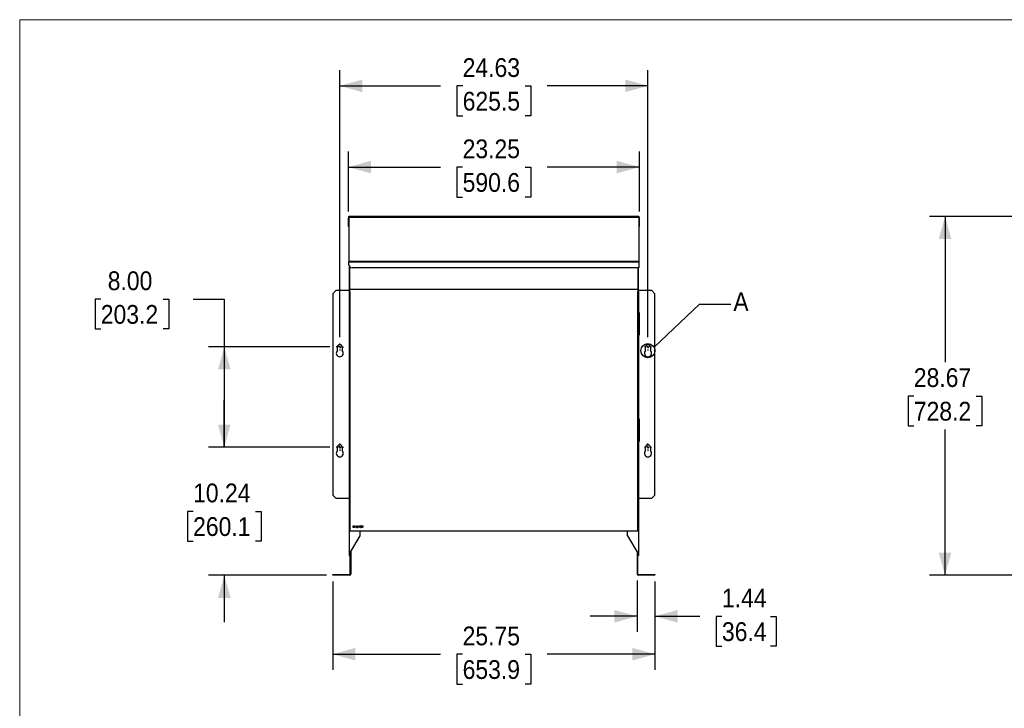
# Model space of a CAD drawing. Header units: inches. Extents: x 0 to 170, y 0 to 110.
# Tile 2 of 4: x 0 to 79, y 55 to 110. Entities that reach past the tile are written whole.
import ezdxf

# ---------------------------------------------------------------- set-up
doc = ezdxf.new("R2010")
doc.units = ezdxf.units.IN
doc.header["$LTSCALE"] = 10
doc.header["$MEASUREMENT"] = 0
doc.linetypes.add('SLD-Center', pattern=[0.75, 0.6, -0.05, 0.05, -0.05])
doc.linetypes.add('SLD-Solid', pattern=[0])
doc.layers.add('CENTER', color=40, linetype='SLD-Center')
doc.layers.add('SLD-DEFPOINTS', color=7, linetype='Continuous')
doc.layers.add('DIMENSIONS', color=140, linetype='SLD-Solid', lineweight=25)
doc.layers.add('TEXT', color=140, linetype='SLD-Solid', lineweight=25)
doc.styles.add('SLDTEXTSTYLE0', font='GOTHIC.TTF', dxfattribs={"width": 0.913})
doc.styles.get("Standard").update_dxf_attribs({"font": 'GOTHIC.TTF'})
doc.dimstyles.new('SLDDIMSTYLE0', dxfattribs={"dimtxt": 1.5, "dimasz": 1.8, "dimexe": 0, "dimexo": 0.0625, "dimgap": 0.375, "dimtad": 0, "dimtih": 1, "dimtoh": 1, "dimrnd": 1e-09, "dimzin": 12, "dimdsep": 46, "dimtxsty": 'SLDTEXTSTYLE0', "dimsah": 1, "dimcen": 0.09, "dimadec": 0, "dimazin": 3, "dimtfac": 1, "dimtofl": 0, "dimtmove": 0, "dimatfit": 3, "dimfxl": 0, "dimfrac": 2, "dimtolj": 1, "dimtzin": 12, "dimarcsym": 0})
doc.dimstyles.new('SLDDIMSTYLE1', dxfattribs={"dimtxt": 1.5, "dimasz": 1.8, "dimexe": 0, "dimexo": 0.0625, "dimgap": 0.375, "dimtad": 0, "dimtih": 1, "dimtoh": 1, "dimrnd": 1e-09, "dimzin": 12, "dimdsep": 46, "dimtxsty": 'SLDTEXTSTYLE0', "dimsah": 1, "dimcen": 0.09, "dimadec": 0, "dimazin": 3, "dimtfac": 1, "dimtmove": 0, "dimatfit": 0, "dimfxl": 0, "dimfrac": 2, "dimtolj": 1, "dimtzin": 12, "dimarcsym": 0})
doc.dimstyles.new('SLDDIMSTYLE2', dxfattribs={"dimtxt": 1.5, "dimasz": 1.8, "dimexe": 0, "dimexo": 0.0625, "dimgap": 0.375, "dimtad": 0, "dimtih": 1, "dimtoh": 1, "dimrnd": 1e-09, "dimzin": 4, "dimdsep": 46, "dimtxsty": 'SLDTEXTSTYLE0', "dimsah": 1, "dimcen": 0.09, "dimadec": 0, "dimazin": 1, "dimtfac": 1, "dimtofl": 0, "dimtmove": 0, "dimatfit": 3, "dimfxl": 0, "dimfrac": 2, "dimtolj": 1, "dimtzin": 12, "dimarcsym": 0})
doc.dimstyles.new('SLDDIMSTYLE3', dxfattribs={"dimtxt": 1.5, "dimasz": 1.8, "dimexe": 0, "dimexo": 0.0625, "dimgap": 0.375, "dimtad": 0, "dimtih": 1, "dimtoh": 1, "dimrnd": 1e-09, "dimzin": 12, "dimdsep": 46, "dimtxsty": 'SLDTEXTSTYLE0', "dimsah": 1, "dimcen": 0.09, "dimadec": 0, "dimazin": 3, "dimtfac": 1, "dimtdec": 3, "dimtofl": 0, "dimtmove": 0, "dimatfit": 3, "dimfxl": 0, "dimfrac": 2, "dimtolj": 1, "dimtzin": 12, "dimarcsym": 0})
doc.dimstyles.new('SLDDIMSTYLE4', dxfattribs={"dimtxt": 0.18, "dimasz": 1.8, "dimexe": 0, "dimexo": 0.0625, "dimgap": 0, "dimtad": 0, "dimtih": 1, "dimtoh": 1, "dimdec": 0, "dimrnd": 1e-09, "dimzin": 0, "dimdsep": 46, "dimtxsty": 'Standard', "dimblk1": 'NONE', "dimblk2": 'NONE', "dimsah": 1, "dimcen": 0.09, "dimadec": 0, "dimazin": 0, "dimtfac": 1.8, "dimtdec": 0, "dimtofl": 0, "dimtmove": 0, "dimatfit": 3, "dimldrblk": 'NONE', "dimfxl": 0, "dimfrac": 2, "dimtolj": 1, "dimtzin": 0, "dimarcsym": 0})

# ---------------------------------------------------------------- blocks, each defined once
blk = doc.blocks.new('Block2')
at = {"color": 7, "linetype": 'SLD-Solid', "lineweight": 18}
for p in [(170, 110), (0, 0)]:
    blk.add_line(p, (0, 110), dxfattribs=at)
blk = doc.blocks.new('_D')
at = {"layer": 'DIMENSIONS'}
for p, q in [((26.256, 94.68), (26.256, 99.477)), ((49.506, 94.68), (49.506, 99.477)), ((26.256, 98.227), (33.615, 98.227)), ((35.387, 98.215), (34.93, 98.215)), ((34.93, 98.215), (34.93, 95.834)), ((40.375, 98.215), (40.832, 98.215)), ((40.832, 98.215), (40.832, 95.834)), ((49.506, 98.227), (42.147, 98.227)), ((34.93, 95.834), (35.387, 95.834)), ((40.832, 95.834), (40.375, 95.834))]:
    blk.add_line(p, q, dxfattribs=at)
for points in [[(26.256, 98.227), (28.056, 97.727), (28.056, 98.727)], [(49.506, 98.227), (47.706, 98.727), (47.706, 97.727)]]:
    blk.add_solid(points, dxfattribs=at)
at = {"layer": 'DIMENSIONS', "char_height": 1.5, "attachment_point": 1, "style": 'SLDTEXTSTYLE0'}
for s, insert in [('23.25', (35.387, 100.436)), ('590.6', (35.387, 97.75))]:
    blk.add_mtext(s, dxfattribs=dict(at, insert=insert))
blk = doc.blocks.new('_D_1')
at = {"layer": 'DIMENSIONS'}
for p, q in [((25.571, 84.65), (25.571, 105.967)), ((50.196, 84.65), (50.196, 105.967)), ((25.571, 104.717), (33.618, 104.717)), ((35.39, 104.706), (34.933, 104.706)), ((34.933, 104.706), (34.933, 102.325)), ((40.377, 104.706), (40.834, 104.706)), ((40.834, 104.706), (40.834, 102.325)), ((50.196, 104.717), (42.15, 104.717)), ((34.933, 102.325), (35.39, 102.325)), ((40.834, 102.325), (40.377, 102.325))]:
    blk.add_line(p, q, dxfattribs=at)
for points in [[(25.571, 104.717), (27.371, 104.217), (27.371, 105.217)], [(50.196, 104.717), (48.396, 105.217), (48.396, 104.217)]]:
    blk.add_solid(points, dxfattribs=at)
at = {"layer": 'DIMENSIONS', "char_height": 1.5, "attachment_point": 1, "style": 'SLDTEXTSTYLE0'}
for s, insert in [('24.63', (35.39, 106.927)), ('625.5', (35.39, 104.241))]:
    blk.add_mtext(s, dxfattribs=dict(at, insert=insert))
blk = doc.blocks.new('_D_2')
at = {"layer": 'DIMENSIONS'}
for p, q in [((16.347, 75.862), (16.347, 79.612)), ((24.784, 75.862), (15.097, 75.862)), ((13.854, 70.731), (13.396, 70.731)), ((13.396, 70.731), (13.396, 68.349)), ((18.841, 70.731), (19.298, 70.731)), ((19.298, 70.731), (19.298, 68.349)), ((13.396, 68.349), (13.854, 68.349)), ((19.298, 68.349), (18.841, 68.349)), ((24.509, 65.622), (15.097, 65.622)), ((16.347, 65.622), (16.347, 61.872))]:
    blk.add_line(p, q, dxfattribs=at)
for points in [[(16.347, 75.862), (16.847, 77.662), (15.847, 77.662)], [(16.347, 65.622), (15.847, 63.822), (16.847, 63.822)]]:
    blk.add_solid(points, dxfattribs=at)
at = {"layer": 'DIMENSIONS', "char_height": 1.5, "attachment_point": 1, "style": 'SLDTEXTSTYLE0'}
for s, insert in [('10.24', (13.854, 72.951)), ('260.1', (13.854, 70.265))]:
    blk.add_mtext(s, dxfattribs=dict(at, insert=insert))
blk = doc.blocks.new('_D_3')
at = {"layer": 'DIMENSIONS'}
for p, q in [((6.479, 87.677), (6.022, 87.677)), ((6.022, 87.677), (6.022, 85.296)), ((11.466, 87.677), (11.924, 87.677)), ((11.924, 87.677), (11.924, 85.296)), ((13.847, 87.689), (16.347, 87.689)), ((16.347, 87.689), (16.347, 83.862)), ((6.022, 85.296), (6.479, 85.296)), ((11.924, 85.296), (11.466, 85.296)), ((24.784, 83.862), (15.097, 83.862)), ((16.347, 83.862), (16.347, 75.862)), ((24.784, 75.862), (15.097, 75.862))]:
    blk.add_line(p, q, dxfattribs=at)
for points in [[(16.347, 83.862), (15.847, 82.062), (16.847, 82.062)], [(16.347, 75.862), (16.847, 77.662), (15.847, 77.662)]]:
    blk.add_solid(points, dxfattribs=at)
at = {"layer": 'DIMENSIONS', "char_height": 1.5, "attachment_point": 1, "style": 'SLDTEXTSTYLE0'}
for s, insert in [('8.00', (7.033, 89.898)), ('203.2', (6.479, 87.212))]:
    blk.add_mtext(s, dxfattribs=dict(at, insert=insert))
blk = doc.blocks.new('_D_4')
at = {"layer": 'DIMENSIONS'}
for p, q in [((25.009, 65.122), (25.009, 58.073)), ((50.754, 65.122), (50.754, 58.073)), ((25.009, 59.323), (33.615, 59.323)), ((35.387, 59.311), (34.93, 59.311)), ((34.93, 59.311), (34.93, 56.93)), ((40.375, 59.311), (40.832, 59.311)), ((40.832, 59.311), (40.832, 56.93)), ((50.754, 59.323), (42.147, 59.323)), ((34.93, 56.93), (35.387, 56.93)), ((40.832, 56.93), (40.375, 56.93))]:
    blk.add_line(p, q, dxfattribs=at)
for points in [[(25.009, 59.323), (26.809, 58.823), (26.809, 59.823)], [(50.754, 59.323), (48.954, 59.823), (48.954, 58.823)]]:
    blk.add_solid(points, dxfattribs=at)
at = {"layer": 'DIMENSIONS', "char_height": 1.5, "attachment_point": 1, "style": 'SLDTEXTSTYLE0'}
for s, insert in [('25.75', (35.387, 61.532)), ('653.9', (35.387, 58.846))]:
    blk.add_mtext(s, dxfattribs=dict(at, insert=insert))
blk = doc.blocks.new('_D_5')
at = {"layer": 'DIMENSIONS'}
for p, q in [((49.319, 65.212), (49.319, 61.101)), ((50.754, 65.122), (50.754, 61.101)), ((49.319, 62.351), (45.569, 62.351)), ((50.754, 62.351), (54.332, 62.351)), ((56.104, 62.339), (55.647, 62.339)), ((55.647, 62.339), (55.647, 59.958)), ((59.984, 62.339), (60.441, 62.339)), ((60.441, 62.339), (60.441, 59.958)), ((55.647, 59.958), (56.104, 59.958)), ((60.441, 59.958), (59.984, 59.958))]:
    blk.add_line(p, q, dxfattribs=at)
for points in [[(49.319, 62.351), (47.519, 62.851), (47.519, 61.851)], [(50.754, 62.351), (52.554, 61.851), (52.554, 62.851)]]:
    blk.add_solid(points, dxfattribs=at)
at = {"layer": 'DIMENSIONS', "char_height": 1.5, "attachment_point": 1, "style": 'SLDTEXTSTYLE0'}
for s, insert in [('1.44', (56.104, 64.56)), ('36.4', (56.104, 61.874))]:
    blk.add_mtext(s, dxfattribs=dict(at, insert=insert))
blk = doc.blocks.new('SW_CENTERMARKSYMBOL_0')
at = {"layer": 'CENTER', "color": 0}
for p, q in [((-0.2, 0), (-0.2875, 0)), ((0, 0), (-0.1, 0)), ((0, 0.2), (0, 0.2875)), ((0, 0), (0, 0.1)), ((0, 0), (0, -0.1)), ((0, 0), (0.1, 0)), ((0.2, 0), (0.2875, 0)), ((0, -0.2), (0, -0.2875))]:
    blk.add_line(p, q, dxfattribs=at)
blk = doc.blocks.new('SW_CENTERMARKSYMBOL_1')
at = {"layer": 'CENTER', "color": 0}
for p, q in [((-0.2, 0), (-0.2875, 0)), ((0, 0), (-0.1, 0)), ((0, 0.2), (0, 0.2875)), ((0, 0), (0, 0.1)), ((0, 0), (0, -0.1)), ((0, 0), (0.1, 0)), ((0.2, 0), (0.2875, 0)), ((0, -0.2), (0, -0.2875))]:
    blk.add_line(p, q, dxfattribs=at)
blk = doc.blocks.new('SW_CENTERMARKSYMBOL_2')
at = {"layer": 'CENTER', "color": 0}
for p, q in [((-0.2, 0), (-0.2875, 0)), ((0, 0), (-0.1, 0)), ((0, 0.2), (0, 0.2875)), ((0, 0), (0, 0.1)), ((0, 0), (0, -0.1)), ((0, 0), (0.1, 0)), ((0.2, 0), (0.2875, 0)), ((0, -0.2), (0, -0.2875))]:
    blk.add_line(p, q, dxfattribs=at)
blk = doc.blocks.new('SW_CENTERMARKSYMBOL_3')
at = {"layer": 'CENTER', "color": 0}
for p, q in [((-0.2, 0), (-0.2875, 0)), ((0, 0), (-0.1, 0)), ((0, 0.2), (0, 0.2875)), ((0, 0), (0, 0.1)), ((0, 0), (0, -0.1)), ((0, 0), (0.1, 0)), ((0.2, 0), (0.2875, 0)), ((0, -0.2), (0, -0.2875))]:
    blk.add_line(p, q, dxfattribs=at)
blk = doc.blocks.new('_NONE')
blk = doc.blocks.new('_D_8')
at = {"layer": 'DIMENSIONS'}
for p, q in [((87.166, 94.29), (72.678, 94.29)), ((73.928, 94.29), (73.928, 82.653)), ((71.434, 79.944), (70.977, 79.944)), ((70.977, 79.944), (70.977, 77.563)), ((76.422, 79.944), (76.879, 79.944)), ((76.879, 79.944), (76.879, 77.563)), ((70.977, 77.563), (71.434, 77.563)), ((73.928, 65.622), (73.928, 77.258)), ((76.879, 77.563), (76.422, 77.563)), ((87.969, 65.622), (72.678, 65.622))]:
    blk.add_line(p, q, dxfattribs=at)
for points in [[(73.928, 94.29), (73.428, 92.49), (74.428, 92.49)], [(73.928, 65.622), (74.428, 67.422), (73.428, 67.422)]]:
    blk.add_solid(points, dxfattribs=at)
at = {"layer": 'DIMENSIONS', "char_height": 1.5, "attachment_point": 1, "style": 'SLDTEXTSTYLE0'}
for s, insert in [('28.67', (71.434, 82.165)), ('728.2', (71.434, 79.479))]:
    blk.add_mtext(s, dxfattribs=dict(at, insert=insert))

msp = doc.modelspace()

# ---------------------------------------------------------------- linework, layer by layer
for p, q in [((26.256, 93.49), (26.256, 94.18)), ((26.366, 94.29), (26.306, 94.29)), ((26.306, 94.221), (26.306, 94.29)), ((26.306, 94.221), (49.456, 94.221)), ((26.306, 94.221), (26.306, 90.709)), ((49.396, 94.29), (26.366, 94.29)), ((49.456, 94.29), (49.396, 94.29)), ((49.456, 94.29), (49.456, 94.221)), ((49.456, 94.221), (49.456, 90.709)), ((49.506, 93.49), (49.506, 94.18)), ((26.256, 93.49), (26.306, 93.49)), ((49.506, 93.49), (49.456, 93.49)), ((26.306, 90.709), (26.306, 90.668)), ((26.306, 90.709), (49.456, 90.709)), ((26.306, 90.429), (26.306, 90.668)), ((26.306, 90.668), (49.456, 90.668)), ((49.456, 90.709), (49.456, 90.668)), ((49.456, 90.668), (49.456, 90.179)), ((26.324, 90.338), (26.324, 88.54)), ((26.384, 88.54), (26.384, 90.248)), ((49.456, 90.179), (26.556, 90.179)), ((49.379, 90.179), (49.379, 88.54)), ((49.439, 88.54), (49.439, 90.179)), ((25.259, 88.362), (25.009, 88.112)), ((25.009, 88.112), (25.009, 72.022)), ((26.324, 88.362), (25.259, 88.362)), ((26.324, 88.54), (26.384, 88.54)), ((26.324, 88.54), (26.324, 88.29)), ((26.324, 88.29), (26.384, 88.29)), ((26.324, 88.29), (26.324, 67.215)), ((26.381, 88.29), (26.381, 69.185)), ((26.384, 88.29), (26.384, 88.54)), ((49.379, 88.445), (26.384, 88.445)), ((49.439, 88.54), (49.379, 88.54)), ((49.379, 88.54), (49.379, 88.29)), ((49.379, 88.29), (49.439, 88.29)), ((49.381, 69.185), (49.381, 88.29)), ((49.439, 88.29), (49.439, 88.54)), ((50.504, 88.362), (49.439, 88.362)), ((49.439, 88.29), (49.439, 67.215)), ((50.754, 88.112), (50.504, 88.362)), ((50.754, 72.022), (50.754, 88.112)), ((49.509, 86.59), (49.439, 86.59)), ((49.509, 84.84), (49.509, 86.59)), ((49.439, 84.84), (49.509, 84.84)), ((25.384, 83.572), (25.384, 83.862)), ((25.759, 83.862), (25.759, 83.572)), ((50.009, 83.572), (50.009, 83.862)), ((50.384, 83.862), (50.384, 83.572)), ((49.509, 78.09), (49.439, 78.09)), ((49.509, 76.34), (49.509, 78.09)), ((49.439, 76.34), (49.509, 76.34)), ((25.384, 75.572), (25.384, 75.862)), ((25.759, 75.862), (25.759, 75.572)), ((50.009, 75.572), (50.009, 75.862)), ((50.384, 75.862), (50.384, 75.572)), ((25.009, 72.022), (25.259, 71.772)), ((25.259, 71.772), (26.324, 71.772)), ((49.439, 71.772), (50.504, 71.772)), ((50.504, 71.772), (50.754, 72.022)), ((26.649, 69.435), (26.649, 69.573)), ((26.649, 69.573), (26.677, 69.573)), ((26.692, 69.435), (26.649, 69.435)), ((26.661, 69.449), (26.661, 69.558)), ((26.661, 69.558), (26.671, 69.558)), ((26.677, 69.449), (26.661, 69.449)), ((26.79, 69.573), (26.803, 69.573)), ((26.79, 69.435), (26.79, 69.573)), ((26.803, 69.435), (26.79, 69.435)), ((26.803, 69.573), (26.803, 69.516)), ((26.803, 69.516), (26.873, 69.516)), ((26.803, 69.502), (26.803, 69.435)), ((26.873, 69.502), (26.803, 69.502)), ((26.873, 69.573), (26.886, 69.573)), ((26.873, 69.516), (26.873, 69.573)), ((26.873, 69.435), (26.873, 69.502)), ((26.886, 69.435), (26.873, 69.435)), ((26.886, 69.573), (26.886, 69.435)), ((26.909, 69.435), (26.962, 69.492)), ((27.002, 69.435), (26.909, 69.435)), ((26.926, 69.53), (26.914, 69.53)), ((26.973, 69.486), (26.938, 69.449)), ((26.938, 69.449), (27.002, 69.449)), ((27.002, 69.449), (27.002, 69.435)), ((27.015, 69.481), (27.015, 69.495)), ((27.015, 69.495), (27.068, 69.495)), ((27.068, 69.481), (27.015, 69.481)), ((27.068, 69.495), (27.068, 69.481)), ((27.09, 69.573), (27.093, 69.573)), ((27.09, 69.435), (27.09, 69.573)), ((27.103, 69.435), (27.09, 69.435)), ((27.093, 69.573), (27.184, 69.464)), ((27.103, 69.543), (27.103, 69.435)), ((27.194, 69.435), (27.103, 69.543)), ((27.184, 69.573), (27.196, 69.573)), ((27.184, 69.464), (27.184, 69.573)), ((27.196, 69.435), (27.194, 69.435)), ((27.196, 69.573), (27.196, 69.435)), ((27.219, 69.472), (27.232, 69.472)), ((27.237, 69.541), (27.225, 69.541)), ((27.258, 69.504), (27.258, 69.518)), ((27.338, 69.435), (27.338, 69.573)), ((27.338, 69.573), (27.365, 69.573)), ((27.35, 69.435), (27.338, 69.435)), ((27.35, 69.513), (27.35, 69.558)), ((27.35, 69.558), (27.376, 69.558)), ((27.375, 69.512), (27.35, 69.513)), ((27.35, 69.498), (27.35, 69.435)), ((27.36, 69.498), (27.35, 69.498)), ((27.411, 69.435), (27.36, 69.498)), ((27.376, 69.498), (27.426, 69.435)), ((27.426, 69.435), (27.411, 69.435)), ((26.381, 69.185), (49.381, 69.185)), ((26.384, 67.402), (27.199, 68.775)), ((27.199, 68.775), (27.199, 69.185)), ((27.199, 69.182), (48.564, 69.182)), ((48.564, 68.777), (48.564, 69.185)), ((48.564, 68.777), (49.377, 67.402)), ((26.324, 67.215), (26.384, 67.215)), ((26.384, 67.215), (26.384, 67.402)), ((26.384, 67.215), (26.384, 65.712)), ((26.444, 67.503), (26.444, 65.712)), ((49.319, 67.501), (49.319, 65.712)), ((49.377, 67.402), (49.377, 67.215)), ((49.377, 67.215), (49.439, 67.215)), ((49.379, 65.712), (49.379, 67.215)), ((25.009, 65.622), (25.009, 65.682)), ((25.009, 65.682), (25.259, 65.682)), ((25.259, 65.622), (25.009, 65.622)), ((25.259, 65.622), (25.259, 65.682)), ((25.259, 65.682), (26.354, 65.682)), ((26.354, 65.622), (25.259, 65.622)), ((49.409, 65.682), (50.504, 65.682)), ((50.504, 65.622), (49.409, 65.622)), ((50.504, 65.622), (50.504, 65.682)), ((50.504, 65.682), (50.754, 65.682)), ((50.754, 65.622), (50.504, 65.622)), ((50.754, 65.682), (50.754, 65.622))]:
    msp.add_line(p, q)
for centre, radius, start, end in [((26.366, 94.18), 0.11, 123.05573, 180), ((49.396, 94.18), 0.11, 0, 56.94427), ((26.556, 90.429), 0.25, 180, 270), ((25.571, 83.362), 0.281, 131.81031, 48.18969), ((25.571, 83.862), 0.188, 0, 180), ((50.196, 83.362), 0.281, 131.81031, 48.18969), ((50.196, 83.862), 0.188, 0, 180), ((25.571, 75.362), 0.281, 131.81031, 48.18969), ((25.571, 75.862), 0.188, 0, 180), ((50.196, 75.362), 0.281, 131.81031, 48.18969), ((50.196, 75.862), 0.188, 0, 180), ((26.354, 65.712), 0.09, 270, 0), ((26.354, 65.712), 0.03, 270, 0), ((49.409, 65.712), 0.09, 180, 270), ((49.409, 65.712), 0.03, 180, 270)]:
    msp.add_arc(centre, radius, start, end)
for points, knots in [([(26.671, 69.558), (26.673, 69.558), (26.678, 69.558), (26.684, 69.558), (26.691, 69.558), (26.696, 69.558), (26.701, 69.557), (26.706, 69.556), (26.71, 69.556), (26.712, 69.555), (26.713, 69.555)], [0, 0, 0, 0, 0.1670132, 0.3217988, 0.4643961, 0.5948775, 0.7134065, 0.8207045, 0.9156704, 0.999989, 0.999989, 0.999989, 0.999989]), ([(26.677, 69.573), (26.68, 69.573), (26.688, 69.572), (26.702, 69.572), (26.713, 69.569), (26.72, 69.568)], [0, 0, 0, 0, 0.250625, 0.501317, 1, 1, 1, 1]), ([(26.716, 69.452), (26.713, 69.452), (26.707, 69.45), (26.694, 69.449), (26.684, 69.449), (26.677, 69.449)], [0, 0, 0, 0, 0.251234, 0.501809, 1, 1, 1, 1]), ([(26.762, 69.502), (26.762, 69.5), (26.762, 69.497), (26.761, 69.492), (26.761, 69.487), (26.76, 69.483), (26.759, 69.478), (26.757, 69.474), (26.755, 69.469), (26.753, 69.466), (26.751, 69.462), (26.749, 69.458), (26.746, 69.455), (26.743, 69.452), (26.74, 69.449), (26.737, 69.446), (26.734, 69.444), (26.731, 69.442), (26.727, 69.44), (26.723, 69.439), (26.718, 69.438), (26.714, 69.437), (26.709, 69.436), (26.703, 69.435), (26.698, 69.435), (26.694, 69.435), (26.692, 69.435)], [0, 0, 0, 0, 0.046081, 0.090807, 0.134295, 0.177024, 0.218823, 0.260244, 0.30108, 0.341614, 0.381583, 0.42012, 0.458075, 0.494738, 0.531195, 0.566934, 0.602713, 0.638327, 0.674853, 0.713467, 0.754442, 0.797815, 0.843989, 0.893072, 0.944963, 1, 1, 1, 1]), ([(26.713, 69.555), (26.719, 69.552), (26.73, 69.548), (26.742, 69.534), (26.749, 69.518), (26.749, 69.507), (26.75, 69.502)], [0, 0, 0, 0, 0.25988, 0.521652, 0.763237, 1, 1, 1, 1]), ([(26.75, 69.502), (26.749, 69.495), (26.748, 69.482), (26.739, 69.466), (26.728, 69.457), (26.72, 69.454), (26.716, 69.452)], [0, 0, 0, 0, 0.338812, 0.589362, 0.840572, 1, 1, 1, 1]), ([(26.72, 69.568), (26.722, 69.567), (26.725, 69.566), (26.73, 69.564), (26.734, 69.561), (26.738, 69.558), (26.741, 69.555), (26.745, 69.551), (26.748, 69.547), (26.751, 69.543), (26.754, 69.539), (26.756, 69.534), (26.758, 69.529), (26.759, 69.524), (26.76, 69.519), (26.761, 69.513), (26.762, 69.508), (26.762, 69.504), (26.762, 69.502)], [0, 0, 0, 0, 0.061545, 0.121694, 0.181155, 0.239875, 0.298702, 0.357647, 0.417605, 0.478494, 0.540407, 0.602345, 0.665004, 0.728559, 0.793651, 0.860534, 0.929236, 1, 1, 1, 1]), ([(26.914, 69.53), (26.915, 69.537), (26.916, 69.549), (26.926, 69.563), (26.939, 69.573), (26.95, 69.576), (26.957, 69.576), (26.959, 69.576)], [0, 0, 0, 0, 0.287772, 0.502132, 0.716416, 0.925139, 1, 1, 1, 1]), ([(26.958, 69.562), (26.957, 69.562), (26.955, 69.562), (26.952, 69.561), (26.949, 69.561), (26.946, 69.56), (26.943, 69.559), (26.941, 69.557), (26.938, 69.556), (26.936, 69.554), (26.934, 69.551), (26.932, 69.549), (26.931, 69.546), (26.929, 69.544), (26.928, 69.541), (26.927, 69.537), (26.927, 69.534), (26.926, 69.531), (26.926, 69.53)], [0.0000114, 0.0000114, 0.0000114, 0.0000114, 0.0644387, 0.1265469, 0.1868872, 0.2458775, 0.3040409, 0.3621912, 0.4209759, 0.4806603, 0.5406003, 0.6006891, 0.6619358, 0.7244425, 0.7890384, 0.8563138, 0.926352, 1, 1, 1, 1]), ([(26.988, 69.534), (26.988, 69.537), (26.987, 69.543), (26.982, 69.551), (26.975, 69.558), (26.967, 69.561), (26.961, 69.562), (26.958, 69.562)], [0, 0, 0, 0, 0.204135, 0.409796, 0.606539, 0.837178, 1, 1, 1, 1]), ([(26.959, 69.576), (26.965, 69.576), (26.975, 69.575), (26.988, 69.566), (26.996, 69.555), (27, 69.544), (27, 69.537), (27, 69.535)], [0, 0, 0, 0, 0.278234, 0.47894, 0.678776, 0.910961, 1, 1, 1, 1]), ([(26.962, 69.492), (26.965, 69.495), (26.972, 69.502), (26.981, 69.513), (26.987, 69.524), (26.988, 69.532), (26.988, 69.534)], [0, 0, 0, 0, 0.282656, 0.565534, 0.852144, 1, 1, 1, 1]), ([(27, 69.535), (27, 69.53), (26.999, 69.519), (26.988, 69.502), (26.978, 69.492), (26.973, 69.486)], [0, 0, 0, 0, 0.274988, 0.550766, 1, 1, 1, 1]), ([(27.265, 69.431), (27.264, 69.431), (27.261, 69.431), (27.257, 69.432), (27.253, 69.433), (27.249, 69.434), (27.245, 69.435), (27.242, 69.437), (27.238, 69.439), (27.235, 69.442), (27.232, 69.444), (27.23, 69.447), (27.227, 69.451), (27.225, 69.454), (27.223, 69.458), (27.222, 69.463), (27.22, 69.467), (27.22, 69.47), (27.219, 69.472)], [0, 0, 0, 0, 0.0655412, 0.1289632, 0.1903771, 0.2500924, 0.3085484, 0.366398, 0.4245422, 0.48317, 0.5422434, 0.6017394, 0.662506, 0.7248555, 0.7891278, 0.8563464, 0.9262952, 1, 1, 1, 1]), ([(27.225, 69.541), (27.227, 69.547), (27.23, 69.557), (27.24, 69.568), (27.252, 69.575), (27.261, 69.576), (27.266, 69.576)], [0, 0, 0, 0, 0.3142056, 0.5399769, 0.7658322, 1, 1, 1, 1]), ([(27.232, 69.472), (27.232, 69.471), (27.233, 69.469), (27.234, 69.466), (27.235, 69.463), (27.236, 69.461), (27.238, 69.458), (27.239, 69.456), (27.241, 69.454), (27.242, 69.453), (27.243, 69.453)], [0, 0, 0, 0, 0.14977, 0.291316, 0.425966, 0.55216, 0.671527, 0.786122, 0.895325, 1, 1, 1, 1]), ([(27.266, 69.562), (27.264, 69.562), (27.261, 69.562), (27.257, 69.561), (27.253, 69.559), (27.25, 69.558), (27.247, 69.556), (27.246, 69.554), (27.244, 69.553), (27.243, 69.551), (27.241, 69.548), (27.24, 69.546), (27.238, 69.544), (27.238, 69.542), (27.237, 69.541)], [0, 0, 0, 0, 0.122712, 0.239685, 0.351816, 0.463766, 0.520818, 0.579448, 0.640604, 0.705298, 0.773634, 0.844669, 0.920057, 1, 1, 1, 1]), ([(27.243, 69.453), (27.243, 69.452), (27.245, 69.451), (27.247, 69.45), (27.25, 69.448), (27.253, 69.447), (27.256, 69.446), (27.259, 69.446), (27.262, 69.445), (27.264, 69.445), (27.266, 69.445)], [0, 0, 0, 0, 0.118271, 0.236178, 0.355663, 0.475904, 0.600127, 0.728608, 0.861313, 1, 1, 1, 1]), ([(27.258, 69.518), (27.26, 69.518), (27.263, 69.518), (27.268, 69.519), (27.273, 69.52), (27.277, 69.521), (27.281, 69.523), (27.285, 69.525), (27.288, 69.527), (27.29, 69.529), (27.292, 69.532), (27.293, 69.535), (27.294, 69.537), (27.294, 69.539), (27.294, 69.54)], [0, 0, 0, 0, 0.110166, 0.215787, 0.318027, 0.417574, 0.51165, 0.596162, 0.672935, 0.74367, 0.810677, 0.874059, 0.936696, 1, 1, 1, 1]), ([(27.301, 69.475), (27.3, 69.478), (27.3, 69.484), (27.294, 69.492), (27.287, 69.498), (27.275, 69.503), (27.265, 69.503), (27.258, 69.504)], [0, 0, 0, 0, 0.1595632, 0.3199588, 0.484202, 0.6511005, 1, 1, 1, 1]), ([(27.313, 69.476), (27.313, 69.474), (27.313, 69.47), (27.312, 69.464), (27.31, 69.459), (27.307, 69.453), (27.304, 69.448), (27.299, 69.444), (27.295, 69.44), (27.29, 69.437), (27.284, 69.434), (27.278, 69.433), (27.272, 69.431), (27.268, 69.431), (27.265, 69.431)], [0, 0, 0, 0, 0.079648, 0.158922, 0.239619, 0.322609, 0.406035, 0.487602, 0.569685, 0.653036, 0.737436, 0.822478, 0.909748, 1, 1, 1, 1]), ([(27.266, 69.576), (27.271, 69.576), (27.28, 69.575), (27.293, 69.568), (27.302, 69.558), (27.306, 69.548), (27.306, 69.542), (27.306, 69.54)], [0, 0, 0, 0, 0.242467, 0.473966, 0.70684, 0.910132, 1, 1, 1, 1]), ([(27.294, 69.54), (27.294, 69.541), (27.294, 69.543), (27.293, 69.545), (27.293, 69.547), (27.292, 69.549), (27.291, 69.55), (27.289, 69.552), (27.288, 69.554), (27.286, 69.556), (27.284, 69.557), (27.282, 69.558), (27.279, 69.56), (27.277, 69.56), (27.274, 69.561), (27.272, 69.562), (27.269, 69.562), (27.267, 69.562), (27.266, 69.562)], [0, 0, 0, 0, 0.055275, 0.109966, 0.163247, 0.218076, 0.273301, 0.330909, 0.390995, 0.454176, 0.518862, 0.583311, 0.648517, 0.715031, 0.782502, 0.852323, 0.924928, 1, 1, 1, 1]), ([(27.266, 69.445), (27.271, 69.446), (27.281, 69.447), (27.292, 69.454), (27.298, 69.462), (27.301, 69.469), (27.301, 69.473), (27.301, 69.475)], [0, 0, 0, 0, 0.32609, 0.542435, 0.758535, 0.922675, 1, 1, 1, 1]), ([(27.306, 69.54), (27.306, 69.536), (27.305, 69.528), (27.299, 69.518), (27.293, 69.514), (27.29, 69.512)], [0, 0, 0, 0, 0.347015, 0.697432, 1, 1, 1, 1]), ([(27.29, 69.512), (27.291, 69.511), (27.294, 69.51), (27.3, 69.506), (27.303, 69.503), (27.305, 69.5)], [0, 0, 0, 0, 0.251298, 0.503199, 1, 1, 1, 1]), ([(27.305, 69.5), (27.306, 69.498), (27.31, 69.493), (27.313, 69.484), (27.313, 69.478), (27.313, 69.476)], [0, 0, 0, 0, 0.251638, 0.747613, 1, 1, 1, 1]), ([(27.365, 69.573), (27.367, 69.573), (27.371, 69.573), (27.376, 69.572), (27.38, 69.572), (27.385, 69.572), (27.388, 69.572), (27.391, 69.572), (27.394, 69.571), (27.396, 69.571), (27.397, 69.571)], [0, 0, 0, 0, 0.1762578, 0.3384344, 0.4848221, 0.6171576, 0.7346984, 0.8373852, 0.9263724, 1, 1, 1, 1]), ([(27.412, 69.536), (27.412, 69.535), (27.412, 69.532), (27.411, 69.529), (27.41, 69.526), (27.408, 69.523), (27.406, 69.52), (27.403, 69.518), (27.4, 69.516), (27.398, 69.515), (27.395, 69.514), (27.393, 69.514), (27.391, 69.513), (27.388, 69.513), (27.385, 69.513), (27.382, 69.512), (27.379, 69.512), (27.377, 69.512), (27.375, 69.512)], [0, 0, 0, 0, 0.069051, 0.136825, 0.203678, 0.272717, 0.341538, 0.410538, 0.481222, 0.554898, 0.594914, 0.639318, 0.687745, 0.740876, 0.798815, 0.861087, 0.928332, 1, 1, 1, 1]), ([(27.376, 69.558), (27.377, 69.558), (27.38, 69.558), (27.383, 69.558), (27.386, 69.558), (27.389, 69.558), (27.391, 69.558), (27.394, 69.557), (27.396, 69.557), (27.398, 69.556), (27.401, 69.555), (27.403, 69.553), (27.406, 69.551), (27.408, 69.548), (27.41, 69.545), (27.411, 69.542), (27.412, 69.539), (27.412, 69.537), (27.412, 69.536)], [0, 0, 0, 0, 0.074914, 0.144717, 0.208889, 0.268066, 0.321121, 0.369353, 0.412348, 0.450692, 0.520831, 0.589035, 0.657087, 0.726936, 0.795981, 0.863635, 0.931186, 1, 1, 1, 1]), ([(27.424, 69.536), (27.424, 69.534), (27.424, 69.53), (27.423, 69.525), (27.421, 69.52), (27.419, 69.516), (27.416, 69.512), (27.412, 69.508), (27.408, 69.505), (27.404, 69.503), (27.401, 69.502), (27.398, 69.501), (27.395, 69.5), (27.391, 69.499), (27.388, 69.499), (27.384, 69.499), (27.38, 69.498), (27.377, 69.498), (27.376, 69.498)], [0, 0, 0, 0, 0.0787802, 0.1537206, 0.2267135, 0.2991912, 0.37119, 0.4430064, 0.5166892, 0.5932172, 0.6338729, 0.6769891, 0.7228995, 0.7719586, 0.8242113, 0.8793787, 0.9379481, 1, 1, 1, 1]), ([(27.397, 69.571), (27.398, 69.57), (27.4, 69.57), (27.402, 69.569), (27.405, 69.568), (27.408, 69.566), (27.41, 69.565), (27.413, 69.563), (27.415, 69.561), (27.417, 69.559), (27.419, 69.556), (27.42, 69.554), (27.421, 69.551), (27.422, 69.548), (27.423, 69.545), (27.424, 69.542), (27.424, 69.539), (27.424, 69.537), (27.424, 69.536)], [0, 0, 0, 0, 0.064217, 0.127064, 0.188745, 0.249132, 0.309453, 0.369827, 0.43065, 0.492352, 0.554072, 0.61569, 0.676798, 0.738439, 0.801317, 0.865185, 0.931641, 1, 1, 1, 1])]:
    msp.add_open_spline(points, degree=3, knots=knots)
at = {"layer": 'TEXT'}
msp.add_circle((50.188, 83.566), 0.563, dxfattribs=at)

# ---------------------------------------------------------------- block references
at = {"layer": 'CENTER'}
for name, p in [('SW_CENTERMARKSYMBOL_0', (25.571, 83.862)), ('SW_CENTERMARKSYMBOL_1', (50.196, 83.862)), ('SW_CENTERMARKSYMBOL_3', (25.571, 75.862)), ('SW_CENTERMARKSYMBOL_2', (50.196, 75.862))]:
    msp.add_blockref(name, p, dxfattribs=at)
at = {"layer": 'SLD-DEFPOINTS'}
msp.add_blockref('Block2', (0, 0), dxfattribs=at)

# ---------------------------------------------------------------- texts
at = {"layer": 'TEXT', "insert": (57.013, 88.224), "char_height": 1.5, "attachment_point": 1, "style": 'SLDTEXTSTYLE0'}
msp.add_mtext('A', dxfattribs=at)

# ---------------------------------------------------------------- dimensions: what is measured, and where the dimension line sits
at = {"layer": 'DIMENSIONS'}
for base, p1, p2, dimstyle, picture, middle in [((50.196180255, 104.71746689), (25.571180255, 84.149782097), (50.196180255, 84.149782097), 'SLDDIMSTYLE0', '_D_1', (37.883680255, 104.71746689)), ((50.753680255, 59.322693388), (25.008680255, 65.621905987), (50.753680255, 65.621905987), 'SLDDIMSTYLE3', '_D_4', (37.881180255, 59.322693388))]:
    dim = msp.add_linear_dim(base=base, p1=p1, p2=p2, dimstyle=dimstyle, dxfattribs=at)
    dim.commit()
    dim.dimension.update_dxf_attribs({"geometry": picture, "text_midpoint": middle, "dimtype": 160})
for base, p1, p2, angle, dimstyle, picture, middle in [((49.506, 98.227), (26.256, 94.18), (49.506, 94.18), 0, 'SLDDIMSTYLE0', '_D', (37.881, 98.227)), ((73.928, 94.29), (88.469, 65.622), (87.666, 94.29), 90, 'SLDDIMSTYLE0', '_D_8', (73.928, 79.956)), ((16.347, 75.862), (25.284, 83.862), (25.284, 75.862), 90, 'SLDDIMSTYLE2', '_D_3', (16.347, 87.689)), ((16.347, 75.862), (25.009, 65.622), (25.284, 75.862), 90, 'SLDDIMSTYLE1', '_D_2', (16.347, 70.742)), ((49.318680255, 62.350705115), (50.753680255, 65.621905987), (49.318680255, 65.711905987), 0, 'SLDDIMSTYLE1', '_D_5', (58.044052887, 62.350705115))]:
    dim = msp.add_linear_dim(base=base, p1=p1, p2=p2, angle=angle, dimstyle=dimstyle, dxfattribs=at)
    dim.commit()
    dim.dimension.update_dxf_attribs({"geometry": picture, "text_midpoint": middle, "dimtype": 160})

# ---------------------------------------------------------------- leaders
at = {"layer": 'TEXT', "has_arrowhead": 0}
msp.add_leader([(50.68, 83.84), (54.316, 87.267), (56.816, 87.267)], dimstyle='SLDDIMSTYLE4', dxfattribs=at)

doc.saveas('drawing.dxf')
